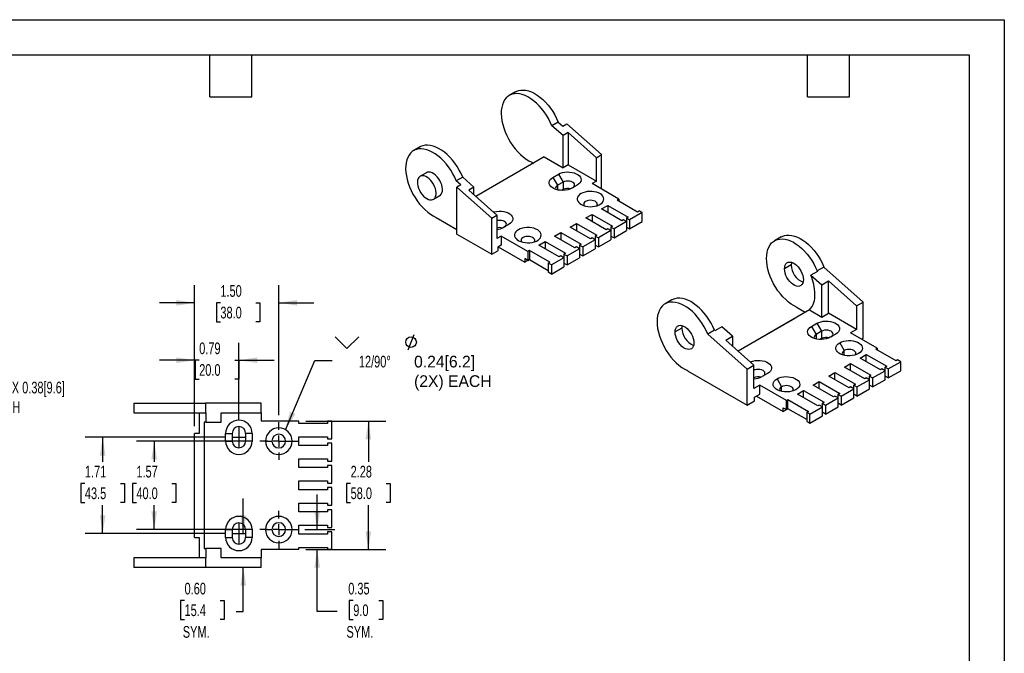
# Model space of a CAD drawing. Header units: inches. Extents: x 0 to 27.5, y 0 to 21.3.
# Tile 3 of 3: x 10 to 27.5, y 10 to 21.3. Entities that reach past the tile are written whole.
import ezdxf

# ---------------------------------------------------------------- set-up
doc = ezdxf.new("R2010")
doc.units = ezdxf.units.IN
doc.header["$LTSCALE"] = 2.5
doc.header["$MEASUREMENT"] = 0
doc.linetypes.add('CENTERX2', pattern=[0.8, 0.5, -0.1, 0.1, -0.1])
doc.layers.add('CENTER', color=40, linetype='CENTERX2')
doc.layers.add('DIMENSIONS', color=140, linetype='Continuous', lineweight=25)
doc.layers.add('TEXT', color=140, linetype='Continuous', lineweight=25)
doc.styles.add('SLDTEXTSTYLE0', font='TXT', dxfattribs={"width": 0.7})
doc.dimstyles.new('SLDDIMSTYLE0', dxfattribs={"dimtxt": 0.212402, "dimasz": 0.325, "dimexe": 0, "dimexo": 0.0625, "dimgap": 0.053101, "dimtad": 0, "dimtih": 1, "dimtoh": 1, "dimrnd": 1e-09, "dimzin": 12, "dimdsep": 46, "dimtxsty": 'SLDTEXTSTYLE0', "dimsah": 1, "dimcen": 0.09, "dimadec": 0, "dimazin": 3, "dimtfac": 1, "dimtofl": 0, "dimtmove": 0, "dimatfit": 3, "dimfxl": 0, "dimfrac": 2, "dimtolj": 1, "dimtzin": 12, "dimarcsym": 0})
doc.dimstyles.new('SLDDIMSTYLE4', dxfattribs={"dimtxt": 0.212402, "dimasz": 0.325, "dimexe": 0, "dimexo": 0.0625, "dimgap": 0.053101, "dimtad": 0, "dimtih": 1, "dimtoh": 1, "dimrnd": 1e-09, "dimdsep": 46, "dimtxsty": 'SLDTEXTSTYLE0', "dimsah": 1, "dimcen": 0.09, "dimadec": 0, "dimazin": 2, "dimtfac": 1, "dimtmove": 0, "dimatfit": 0, "dimfxl": 0, "dimfrac": 2, "dimtolj": 1, "dimtzin": 12, "dimarcsym": 0})
doc.dimstyles.new('SLDDIMSTYLE5', dxfattribs={"dimtxt": 0.212402, "dimasz": 0.325, "dimexe": 0, "dimexo": 0.0625, "dimgap": 0.053101, "dimtad": 0, "dimtih": 1, "dimtoh": 1, "dimrnd": 1e-09, "dimzin": 0, "dimdsep": 46, "dimtxsty": 'SLDTEXTSTYLE0', "dimsah": 1, "dimcen": 0.09, "dimadec": 0, "dimazin": 0, "dimtfac": 1, "dimtmove": 0, "dimatfit": 0, "dimfxl": 0, "dimfrac": 2, "dimtolj": 1, "dimtzin": 12, "dimarcsym": 0})
doc.dimstyles.new('SLDDIMSTYLE6', dxfattribs={"dimtxt": 0.212402, "dimasz": 0.325, "dimexe": 0, "dimexo": 0.0625, "dimgap": 0.053101, "dimtad": 0, "dimtih": 1, "dimtoh": 1, "dimrnd": 1e-09, "dimzin": 4, "dimdsep": 46, "dimtxsty": 'SLDTEXTSTYLE0', "dimsah": 1, "dimcen": 0.09, "dimadec": 0, "dimazin": 1, "dimtfac": 1, "dimtmove": 0, "dimatfit": 0, "dimfxl": 0, "dimfrac": 2, "dimtolj": 1, "dimtzin": 12, "dimarcsym": 0})
doc.dimstyles.new('SLDDIMSTYLE7', dxfattribs={"dimtxt": 0.18, "dimasz": 0.325, "dimexe": 0, "dimexo": 0.0625, "dimgap": 0, "dimtad": 0, "dimtih": 1, "dimtoh": 1, "dimdec": 0, "dimrnd": 1e-09, "dimzin": 0, "dimdsep": 46, "dimtxsty": 'Standard', "dimsah": 1, "dimcen": 0.09, "dimadec": 0, "dimazin": 0, "dimtfac": 0.325, "dimtdec": 0, "dimtofl": 0, "dimtmove": 0, "dimatfit": 3, "dimfxl": 0, "dimfrac": 2, "dimtolj": 1, "dimtzin": 0, "dimarcsym": 0})

# ---------------------------------------------------------------- blocks, each defined once
blk = doc.blocks.new('_D_9')
at = {"layer": 'DIMENSIONS'}
for p, q in [((13.649, 13.821), (11.159, 13.821)), ((11.472, 13.821), (11.472, 13.382)), ((11.156, 12.997), (11.085, 12.997)), ((11.085, 12.997), (11.085, 12.659)), ((11.787, 12.997), (11.859, 12.997)), ((11.859, 12.997), (11.859, 12.659)), ((11.085, 12.659), (11.156, 12.659)), ((11.472, 12.108), (11.472, 12.612)), ((11.859, 12.659), (11.787, 12.659)), ((13.649, 12.108), (11.159, 12.108))]:
    blk.add_line(p, q, dxfattribs=at)
for points in [[(11.472, 13.821), (11.422, 13.496), (11.522, 13.496)], [(11.472, 12.108), (11.522, 12.433), (11.422, 12.433)]]:
    blk.add_solid(points, dxfattribs=at)
at = {"layer": 'DIMENSIONS', "char_height": 0.2083, "attachment_point": 1, "style": 'SLDTEXTSTYLE0'}
for s, insert in [('1.71', (11.156, 13.313)), ('43.5', (11.156, 12.928))]:
    blk.add_mtext(s, dxfattribs=dict(at, insert=insert))
blk = doc.blocks.new('_D_10')
at = {"layer": 'DIMENSIONS'}
for p, q in [((13.107, 14.015), (13.107, 15.503)), ((13.894, 14.135), (13.894, 15.503)), ((13.107, 15.191), (12.482, 15.191)), ((13.188, 15.191), (13.117, 15.191)), ((13.117, 15.191), (13.117, 14.853)), ((13.819, 15.191), (13.891, 15.191)), ((13.891, 15.191), (13.891, 14.853)), ((13.894, 15.191), (14.519, 15.191)), ((13.117, 14.853), (13.188, 14.853)), ((13.891, 14.853), (13.819, 14.853))]:
    blk.add_line(p, q, dxfattribs=at)
for points in [[(13.107, 15.191), (12.782, 15.241), (12.782, 15.141)], [(13.894, 15.191), (14.219, 15.141), (14.219, 15.241)]]:
    blk.add_solid(points, dxfattribs=at)
at = {"layer": 'DIMENSIONS', "char_height": 0.2083, "attachment_point": 1, "style": 'SLDTEXTSTYLE0'}
for s, insert in [('0.79', (13.188, 15.507)), ('20.0', (13.188, 15.122))]:
    blk.add_mtext(s, dxfattribs=dict(at, insert=insert))
blk = doc.blocks.new('_D_11')
at = {"layer": 'DIMENSIONS'}
for p, q in [((13.972, 12.108), (13.972, 12.733)), ((13.649, 12.108), (13.66, 12.108)), ((13.972, 10.718), (13.972, 11.504)), ((12.928, 10.916), (12.857, 10.916)), ((12.857, 10.916), (12.857, 10.579)), ((13.559, 10.916), (13.631, 10.916)), ((13.631, 10.916), (13.631, 10.579)), ((13.845, 10.718), (13.972, 10.718)), ((12.857, 10.579), (12.928, 10.579)), ((13.631, 10.579), (13.559, 10.579))]:
    blk.add_line(p, q, dxfattribs=at)
for points in [[(13.972, 12.108), (14.022, 12.433), (13.922, 12.433)], [(13.972, 11.504), (13.922, 11.179), (14.022, 11.179)]]:
    blk.add_solid(points, dxfattribs=at)
at = {"layer": 'DIMENSIONS', "char_height": 0.2083, "attachment_point": 1, "style": 'SLDTEXTSTYLE0'}
for s, insert in [('0.60', (12.928, 11.232)), ('15.4', (12.928, 10.847)), ('SYM.', (12.896, 10.462))]:
    blk.add_mtext(s, dxfattribs=dict(at, insert=insert))
blk = doc.blocks.new('_D_17')
at = {"layer": 'DIMENSIONS'}
for p, q in [((14.141, 13.752), (12.075, 13.752)), ((12.388, 13.752), (12.388, 13.382)), ((12.072, 12.997), (12.001, 12.997)), ((12.001, 12.997), (12.001, 12.659)), ((12.703, 12.997), (12.775, 12.997)), ((12.775, 12.997), (12.775, 12.659)), ((12.001, 12.659), (12.072, 12.659)), ((12.388, 12.177), (12.388, 12.612)), ((12.775, 12.659), (12.703, 12.659)), ((14.141, 12.177), (12.075, 12.177))]:
    blk.add_line(p, q, dxfattribs=at)
for points in [[(12.388, 13.752), (12.338, 13.427), (12.438, 13.427)], [(12.388, 12.177), (12.438, 12.502), (12.338, 12.502)]]:
    blk.add_solid(points, dxfattribs=at)
at = {"layer": 'DIMENSIONS', "char_height": 0.2083, "attachment_point": 1, "style": 'SLDTEXTSTYLE0'}
for s, insert in [('1.57', (12.072, 13.313)), ('40.0', (12.072, 12.928))]:
    blk.add_mtext(s, dxfattribs=dict(at, insert=insert))
blk = doc.blocks.new('_D_18')
at = {"layer": 'DIMENSIONS'}
for p, q in [((13.107, 14.015), (13.107, 16.525)), ((14.603, 14.213), (14.603, 16.525)), ((13.107, 16.212), (12.482, 16.212)), ((13.565, 16.212), (13.493, 16.212)), ((13.493, 16.212), (13.493, 15.875)), ((14.196, 16.212), (14.267, 16.212)), ((14.267, 16.212), (14.267, 15.875)), ((14.603, 16.212), (15.228, 16.212)), ((13.493, 15.875), (13.565, 15.875)), ((14.267, 15.875), (14.196, 15.875))]:
    blk.add_line(p, q, dxfattribs=at)
for points in [[(13.107, 16.212), (12.782, 16.262), (12.782, 16.162)], [(14.603, 16.212), (14.928, 16.162), (14.928, 16.262)]]:
    blk.add_solid(points, dxfattribs=at)
at = {"layer": 'DIMENSIONS', "char_height": 0.2083, "attachment_point": 1, "style": 'SLDTEXTSTYLE0'}
for s, insert in [('1.50', (13.565, 16.528)), ('38.0', (13.565, 16.143))]:
    blk.add_mtext(s, dxfattribs=dict(at, insert=insert))
blk = doc.blocks.new('_D_19')
at = {"layer": 'DIMENSIONS'}
for p, q in [((15.082, 14.106), (16.508, 14.106)), ((16.195, 14.106), (16.195, 13.382)), ((15.88, 12.997), (15.808, 12.997)), ((15.808, 12.997), (15.808, 12.659)), ((16.511, 12.997), (16.582, 12.997)), ((16.582, 12.997), (16.582, 12.659)), ((15.808, 12.659), (15.88, 12.659)), ((16.195, 11.823), (16.195, 12.612)), ((16.582, 12.659), (16.511, 12.659)), ((15.082, 11.823), (16.508, 11.823))]:
    blk.add_line(p, q, dxfattribs=at)
for points in [[(16.195, 14.106), (16.145, 13.781), (16.245, 13.781)], [(16.195, 11.823), (16.245, 12.148), (16.145, 12.148)]]:
    blk.add_solid(points, dxfattribs=at)
at = {"layer": 'DIMENSIONS', "char_height": 0.2083, "attachment_point": 1, "style": 'SLDTEXTSTYLE0'}
for s, insert in [('2.28', (15.88, 13.313)), ('58.0', (15.88, 12.928))]:
    blk.add_mtext(s, dxfattribs=dict(at, insert=insert))
blk = doc.blocks.new('_D_20')
at = {"layer": 'DIMENSIONS'}
for p, q in [((15.286, 12.177), (15.286, 12.802)), ((15.064, 12.177), (15.599, 12.177)), ((15.082, 11.823), (15.599, 11.823)), ((15.286, 10.718), (15.286, 11.823)), ((15.927, 10.916), (15.855, 10.916)), ((15.855, 10.916), (15.855, 10.579)), ((16.381, 10.916), (16.452, 10.916)), ((16.452, 10.916), (16.452, 10.579)), ((15.641, 10.718), (15.286, 10.718)), ((15.855, 10.579), (15.927, 10.579)), ((16.452, 10.579), (16.381, 10.579))]:
    blk.add_line(p, q, dxfattribs=at)
for points in [[(15.286, 12.177), (15.336, 12.502), (15.236, 12.502)], [(15.286, 11.823), (15.236, 11.498), (15.336, 11.498)]]:
    blk.add_solid(points, dxfattribs=at)
at = {"layer": 'DIMENSIONS', "char_height": 0.2083, "attachment_point": 1, "style": 'SLDTEXTSTYLE0'}
for s, insert in [('0.35', (15.838, 11.232)), ('9.0', (15.927, 10.847)), ('SYM.', (15.806, 10.462))]:
    blk.add_mtext(s, dxfattribs=dict(at, insert=insert))
blk = doc.blocks.new('SW_SYMBOL_HOLE_SINK')
at = {"layer": 'DIMENSIONS', "color": 0}
for p, q in [((0, 86.1), (78.7, 7.4)), ((78.7, 7.4), (157.5, 86.1))]:
    blk.add_line(p, q, dxfattribs=at)
blk = doc.blocks.new('SW_SYMBOL_HOLE_DIAM')
at = {"layer": 'DIMENSIONS', "color": 0}
blk.add_line((29.5, 0), (68.9, 98.4), dxfattribs=at)
blk.add_circle((49.2, 49.2), 34.4, dxfattribs=at)
blk = doc.blocks.new('SW_CENTERMARKSYMBOL_3')
at = {"layer": 'CENTER', "color": 0}
for p, q in [((0, 0.2), (0, 0.336)), ((-0.2, 0), (-0.336, 0)), ((0, 0), (-0.1, 0)), ((0, 0), (0, 0.1)), ((0, 0), (0, -0.1)), ((0, 0), (0.1, 0)), ((0.2, 0), (0.336, 0)), ((0, -0.2), (0, -0.336))]:
    blk.add_line(p, q, dxfattribs=at)
blk = doc.blocks.new('SW_CENTERMARKSYMBOL_4')
at = {"layer": 'CENTER', "color": 0}
for p, q in [((0, 0.2), (0, 0.336)), ((-0.2, 0), (-0.336, 0)), ((0, 0), (-0.1, 0)), ((0, 0), (0, 0.1)), ((0, 0), (0, -0.1)), ((0, 0), (0.1, 0)), ((0.2, 0), (0.336, 0)), ((0, -0.2), (0, -0.336))]:
    blk.add_line(p, q, dxfattribs=at)

msp = doc.modelspace()

# ---------------------------------------------------------------- linework, layer by layer
at = {"color": 7, "linetype": 'Continuous'}
for p, q in [((0, 21.25), (27.5, 21.25)), ((27.5, 21.25), (27.5, 0))]:
    msp.add_line(p, q, dxfattribs=at)
for p, q in [((18.813, 19.967), (18.7, 19.902)), ((19.571, 19.428), (19.459, 19.363)), ((19.657, 19.187), (19.459, 19.363)), ((19.571, 19.428), (19.65, 19.358)), ((19.65, 19.358), (19.721, 19.399)), ((20.342, 18.849), (19.721, 19.399)), ((19.749, 19.24), (19.657, 19.187)), ((19.657, 18.614), (19.657, 19.187)), ((20.25, 18.795), (19.749, 19.24)), ((19.749, 19.24), (19.749, 18.667)), ((17.114, 18.986), (17.001, 18.92)), ((19.323, 18.807), (18.107, 18.104)), ((19.323, 18.807), (19.657, 18.614)), ((20.25, 18.795), (20.342, 18.849)), ((20.25, 18.378), (20.25, 18.795)), ((20.342, 18.235), (20.342, 18.849)), ((19.101, 18.714), (19.101, 18.71)), ((19.101, 18.71), (19.128, 18.694)), ((19.749, 18.667), (19.657, 18.614)), ((19.749, 18.667), (20.25, 18.378)), ((17.227, 18.528), (17.114, 18.463)), ((17.872, 18.447), (17.759, 18.382)), ((17.838, 18.312), (17.759, 18.382)), ((18.071, 18.271), (17.872, 18.447)), ((19.476, 18.445), (19.574, 18.501)), ((19.476, 18.445), (19.559, 18.303)), ((19.574, 18.501), (19.656, 18.359)), ((17.838, 18.312), (17.767, 18.271)), ((18.388, 17.72), (17.767, 18.271)), ((17.767, 17.436), (17.767, 18.271)), ((18.071, 18.271), (17.979, 18.218)), ((17.979, 18.218), (18.48, 17.773)), ((18.071, 18.136), (18.071, 18.271)), ((19.656, 18.359), (19.559, 18.303)), ((19.559, 18.303), (19.559, 18.221)), ((19.656, 18.229), (19.628, 18.213)), ((19.656, 18.359), (19.656, 18.229)), ((19.908, 18.308), (19.81, 18.252)), ((20.25, 18.378), (20.172, 18.333)), ((20.646, 18.059), (20.172, 18.333)), ((17.351, 18.054), (17.463, 18.119)), ((20.646, 18.059), (20.618, 18.043)), ((20.618, 18.043), (20.98, 17.834)), ((20.646, 18.059), (20.646, 18.027)), ((20.339, 17.883), (20.451, 17.947)), ((20.701, 17.674), (20.339, 17.883)), ((20.451, 17.947), (20.813, 17.738)), ((20.451, 17.947), (20.451, 17.818)), ((17.401, 17.729), (17.401, 17.733)), ((17.401, 17.729), (17.767, 17.518)), ((18.388, 17.72), (18.48, 17.773)), ((18.388, 17.077), (18.388, 17.72)), ((18.48, 17.773), (18.48, 17.355)), ((20.061, 17.722), (20.172, 17.786)), ((20.423, 17.513), (20.061, 17.722)), ((20.172, 17.786), (20.534, 17.577)), ((20.172, 17.786), (20.172, 17.658)), ((20.729, 17.69), (20.701, 17.674)), ((20.785, 17.658), (20.729, 17.69)), ((20.813, 17.738), (20.785, 17.722)), ((20.785, 17.722), (20.84, 17.69)), ((20.785, 17.722), (20.785, 17.658)), ((21.063, 17.818), (20.84, 17.69)), ((20.84, 17.69), (20.84, 17.529)), ((20.98, 17.834), (21.008, 17.85)), ((21.063, 17.818), (21.008, 17.85)), ((21.063, 17.658), (21.063, 17.818)), ((18.697, 17.609), (18.599, 17.553)), ((19.783, 17.561), (19.894, 17.625)), ((20.145, 17.352), (19.783, 17.561)), ((19.894, 17.625), (20.256, 17.417)), ((19.894, 17.625), (19.894, 17.497)), ((20.451, 17.529), (20.423, 17.513)), ((20.506, 17.497), (20.451, 17.529)), ((20.534, 17.577), (20.506, 17.561)), ((20.506, 17.561), (20.562, 17.529)), ((20.506, 17.561), (20.506, 17.497)), ((20.785, 17.658), (20.562, 17.529)), ((20.562, 17.529), (20.562, 17.368)), ((20.785, 17.658), (20.785, 17.497)), ((20.785, 17.561), (20.84, 17.529)), ((20.84, 17.529), (21.063, 17.658)), ((17.767, 17.436), (18.388, 17.077)), ((18.558, 17.4), (18.48, 17.355)), ((19.031, 17.127), (18.558, 17.4)), ((18.558, 17.4), (18.558, 17.24)), ((19.504, 17.4), (19.616, 17.465)), ((19.866, 17.192), (19.504, 17.4)), ((19.616, 17.465), (19.977, 17.256)), ((19.616, 17.465), (19.616, 17.336)), ((20.228, 17.336), (20.005, 17.208)), ((20.172, 17.368), (20.145, 17.352)), ((20.228, 17.336), (20.172, 17.368)), ((20.256, 17.417), (20.228, 17.4)), ((20.228, 17.4), (20.284, 17.368)), ((20.228, 17.4), (20.228, 17.336)), ((20.228, 17.336), (20.228, 17.175)), ((20.506, 17.497), (20.284, 17.368)), ((20.284, 17.368), (20.284, 17.208)), ((20.284, 17.208), (20.506, 17.336)), ((20.506, 17.497), (20.506, 17.336)), ((20.506, 17.4), (20.562, 17.368)), ((20.562, 17.368), (20.785, 17.497)), ((23.536, 17.386), (23.416, 17.317)), ((18.558, 17.24), (18.494, 17.203)), ((18.494, 17.203), (18.494, 17.138)), ((18.502, 17.208), (18.975, 16.934)), ((19.226, 17.24), (19.337, 17.304)), ((19.588, 17.031), (19.226, 17.24)), ((19.337, 17.304), (19.699, 17.095)), ((19.337, 17.304), (19.337, 17.175)), ((19.95, 17.175), (19.727, 17.047)), ((19.894, 17.208), (19.866, 17.192)), ((19.95, 17.175), (19.894, 17.208)), ((19.977, 17.256), (19.95, 17.24)), ((19.95, 17.24), (20.005, 17.208)), ((19.95, 17.24), (19.95, 17.175)), ((19.95, 17.175), (19.95, 17.015)), ((20.005, 17.208), (20.005, 17.047)), ((20.005, 17.047), (20.228, 17.175)), ((20.228, 17.24), (20.284, 17.208)), ((18.388, 17.077), (18.494, 17.138)), ((18.975, 16.999), (18.975, 16.934)), ((19.031, 16.966), (18.975, 16.999)), ((19.059, 16.983), (18.975, 16.934)), ((19.059, 17.143), (19.031, 17.127)), ((19.031, 17.127), (19.031, 16.966)), ((19.031, 16.966), (19.059, 16.983)), ((19.421, 16.934), (19.059, 17.143)), ((19.059, 17.143), (19.059, 16.983)), ((19.059, 16.983), (19.393, 16.79)), ((19.671, 17.015), (19.449, 16.886)), ((19.616, 17.047), (19.588, 17.031)), ((19.671, 17.015), (19.616, 17.047)), ((19.699, 17.095), (19.671, 17.079)), ((19.671, 17.079), (19.727, 17.047)), ((19.671, 17.079), (19.671, 17.015)), ((19.671, 17.015), (19.671, 16.854)), ((19.727, 17.047), (19.727, 16.886)), ((19.727, 16.886), (19.95, 17.015)), ((19.95, 17.079), (20.005, 17.047)), ((19.393, 16.918), (19.421, 16.934)), ((19.449, 16.886), (19.393, 16.918)), ((19.393, 16.918), (19.393, 16.758)), ((19.449, 16.886), (19.449, 16.725)), ((19.449, 16.725), (19.671, 16.854)), ((19.671, 16.918), (19.727, 16.886)), ((23.713, 16.886), (23.594, 16.817)), ((24.294, 16.848), (24.175, 16.779)), ((24.994, 16.227), (24.294, 16.848)), ((19.449, 16.725), (19.393, 16.758)), ((24.182, 16.772), (24.063, 16.703)), ((24.063, 16.703), (24.254, 16.533)), ((24.175, 16.779), (24.182, 16.772)), ((24.254, 16.533), (24.373, 16.603)), ((24.254, 15.96), (24.254, 16.533)), ((24.373, 16.603), (24.874, 16.158)), ((24.373, 16.03), (24.373, 16.603)), ((21.59, 16.263), (21.47, 16.194)), ((23.816, 16.126), (23.816, 16.13)), ((23.963, 16.042), (23.816, 16.126)), ((24.874, 16.158), (24.994, 16.227)), ((24.874, 16.158), (24.874, 15.74)), ((24.994, 15.584), (24.994, 16.227)), ((22.765, 15.355), (23.78, 15.941)), ((24.038, 16.085), (22.768, 15.352)), ((24.038, 16.085), (24.254, 15.96)), ((24.254, 15.96), (24.373, 16.03)), ((24.874, 15.74), (24.373, 16.03)), ((21.768, 15.763), (21.648, 15.694)), ((22.476, 15.787), (22.356, 15.717)), ((22.667, 15.617), (22.476, 15.787)), ((24.073, 15.792), (24.17, 15.848)), ((24.073, 15.792), (24.155, 15.649)), ((24.17, 15.848), (24.252, 15.706)), ((22.348, 15.724), (22.229, 15.655)), ((22.928, 15.035), (22.229, 15.655)), ((22.356, 15.717), (22.348, 15.724)), ((22.547, 15.548), (22.667, 15.617)), ((22.667, 15.617), (22.667, 15.442)), ((24.252, 15.706), (24.155, 15.649)), ((24.155, 15.649), (24.155, 15.568)), ((24.252, 15.706), (24.252, 15.576)), ((24.504, 15.655), (24.407, 15.599)), ((24.874, 15.74), (24.769, 15.679)), ((25.242, 15.406), (24.769, 15.679)), ((24.963, 15.567), (24.994, 15.584)), ((23.048, 15.104), (22.547, 15.548)), ((24.252, 15.576), (24.224, 15.559)), ((24.574, 15.502), (24.654, 15.363)), ((25.214, 15.39), (25.242, 15.406)), ((25.242, 15.406), (25.242, 15.374)), ((24.654, 15.279), (24.654, 15.363)), ((24.936, 15.229), (25.047, 15.294)), ((25.297, 15.02), (24.936, 15.229)), ((25.047, 15.294), (25.409, 15.085)), ((25.047, 15.165), (25.047, 15.294)), ((25.576, 15.181), (25.214, 15.39)), ((22.928, 15.035), (23.048, 15.104)), ((23.048, 14.686), (23.048, 15.104)), ((24.657, 15.069), (24.769, 15.133)), ((25.019, 14.86), (24.657, 15.069)), ((24.769, 15.133), (25.13, 14.924)), ((24.769, 15.004), (24.769, 15.133)), ((25.409, 15.085), (25.381, 15.069)), ((25.381, 15.069), (25.437, 15.036)), ((25.381, 15.004), (25.381, 15.069)), ((25.437, 15.036), (25.659, 15.165)), ((25.604, 15.197), (25.576, 15.181)), ((25.659, 15.165), (25.604, 15.197)), ((25.659, 15.004), (25.659, 15.165)), ((21.871, 15.006), (21.871, 15.003)), ((21.871, 15.003), (22.928, 14.392)), ((22.928, 14.392), (22.928, 15.035)), ((23.293, 14.956), (23.196, 14.9)), ((24.379, 14.908), (24.49, 14.972)), ((24.741, 14.699), (24.379, 14.908)), ((24.49, 14.972), (24.852, 14.763)), ((24.49, 14.844), (24.49, 14.972)), ((25.13, 14.924), (25.103, 14.908)), ((25.103, 14.908), (25.158, 14.876)), ((25.103, 14.844), (25.103, 14.908)), ((25.158, 14.876), (25.381, 15.004)), ((25.325, 15.036), (25.297, 15.02)), ((25.381, 15.004), (25.325, 15.036)), ((25.381, 14.844), (25.381, 15.004)), ((25.437, 14.876), (25.381, 14.908)), ((25.437, 15.036), (25.437, 14.876)), ((25.437, 14.876), (25.659, 15.004)), ((23.154, 14.747), (23.048, 14.686)), ((23.627, 14.474), (23.154, 14.747)), ((23.154, 14.586), (23.154, 14.747)), ((23.46, 14.86), (23.541, 14.72)), ((23.541, 14.636), (23.541, 14.72)), ((24.1, 14.747), (24.212, 14.811)), ((24.462, 14.538), (24.1, 14.747)), ((24.212, 14.811), (24.574, 14.602)), ((24.212, 14.683), (24.212, 14.811)), ((24.769, 14.715), (24.741, 14.699)), ((24.824, 14.683), (24.769, 14.715)), ((24.852, 14.763), (24.824, 14.747)), ((24.824, 14.747), (24.88, 14.715)), ((24.824, 14.683), (24.824, 14.747)), ((24.88, 14.715), (25.103, 14.844)), ((24.88, 14.715), (24.88, 14.554)), ((25.047, 14.876), (25.019, 14.86)), ((25.103, 14.844), (25.047, 14.876)), ((25.103, 14.683), (25.103, 14.844)), ((25.158, 14.715), (25.103, 14.747)), ((25.158, 14.876), (25.158, 14.715)), ((25.158, 14.715), (25.381, 14.844)), ((23.062, 14.533), (23.154, 14.586)), ((23.062, 14.469), (23.062, 14.533)), ((23.098, 14.554), (23.571, 14.281)), ((23.822, 14.586), (23.933, 14.651)), ((24.184, 14.377), (23.822, 14.586)), ((23.933, 14.651), (24.295, 14.442)), ((23.933, 14.522), (23.933, 14.651)), ((24.49, 14.554), (24.462, 14.538)), ((24.546, 14.522), (24.49, 14.554)), ((24.574, 14.602), (24.546, 14.586)), ((24.546, 14.586), (24.602, 14.554)), ((24.546, 14.522), (24.546, 14.586)), ((24.602, 14.554), (24.824, 14.683)), ((24.602, 14.554), (24.602, 14.394)), ((24.824, 14.522), (24.824, 14.683)), ((24.88, 14.554), (24.824, 14.586)), ((24.88, 14.554), (25.103, 14.683)), ((12.024, 14.425), (12.024, 14.256)), ((12.024, 14.425), (13.298, 14.425)), ((13.298, 14.425), (13.298, 14.256)), ((14.288, 14.425), (13.298, 14.425)), ((14.288, 14.256), (14.288, 14.425)), ((22.928, 14.392), (23.062, 14.469)), ((23.627, 14.474), (23.655, 14.49)), ((23.627, 14.313), (23.627, 14.474)), ((23.655, 14.49), (24.017, 14.281)), ((23.655, 14.329), (23.655, 14.49)), ((24.045, 14.233), (24.267, 14.361)), ((24.212, 14.394), (24.184, 14.377)), ((24.267, 14.361), (24.212, 14.394)), ((24.295, 14.442), (24.267, 14.426)), ((24.267, 14.426), (24.323, 14.394)), ((24.267, 14.361), (24.267, 14.426)), ((24.267, 14.201), (24.267, 14.361)), ((24.323, 14.394), (24.546, 14.522)), ((24.323, 14.394), (24.323, 14.233)), ((24.323, 14.233), (24.546, 14.361)), ((24.546, 14.361), (24.546, 14.522)), ((24.602, 14.394), (24.546, 14.426)), ((24.602, 14.394), (24.824, 14.522)), ((12.024, 14.256), (13.298, 14.256)), ((13.185, 14.256), (13.185, 13.89)), ((13.298, 14.256), (13.309, 14.256)), ((13.309, 14.256), (13.309, 14.087)), ((13.579, 14.087), (13.579, 14.256)), ((13.579, 14.256), (14.288, 14.256)), ((14.288, 14.256), (14.288, 14.106)), ((23.571, 14.281), (23.571, 14.345)), ((23.571, 14.345), (23.627, 14.313)), ((23.571, 14.281), (23.655, 14.329)), ((23.655, 14.329), (23.627, 14.313)), ((23.989, 14.136), (23.655, 14.329)), ((24.017, 14.281), (23.989, 14.265)), ((24.045, 14.233), (23.989, 14.265)), ((23.989, 14.265), (23.989, 14.104)), ((24.045, 14.072), (24.045, 14.233)), ((24.045, 14.072), (24.267, 14.201)), ((24.323, 14.233), (24.267, 14.265)), ((13.274, 14.087), (13.274, 11.843)), ((13.309, 14.087), (13.274, 14.087)), ((13.309, 14.087), (13.579, 14.087)), ((14.957, 14.106), (14.288, 14.106)), ((14.957, 14.067), (14.957, 14.106)), ((15.469, 14.067), (14.957, 14.067)), ((15.469, 14.106), (15.469, 14.067)), ((15.547, 14.106), (15.469, 14.106)), ((15.547, 13.791), (15.547, 14.106)), ((23.989, 14.104), (24.045, 14.072)), ((13.107, 12.039), (13.107, 13.89)), ((13.185, 13.89), (13.107, 13.89)), ((13.658, 13.752), (13.658, 13.89)), ((13.658, 13.89), (13.774, 13.89)), ((13.774, 13.89), (13.774, 13.752)), ((14.014, 13.89), (14.014, 13.752)), ((14.13, 13.89), (14.014, 13.89)), ((14.13, 13.89), (14.13, 13.752)), ((14.957, 13.673), (14.957, 13.831)), ((14.957, 13.831), (15.469, 13.831)), ((15.469, 13.831), (15.469, 13.791)), ((13.658, 13.752), (13.774, 13.752)), ((14.13, 13.752), (14.014, 13.752)), ((14.366, 13.752), (14.481, 13.752)), ((14.725, 13.752), (14.839, 13.752)), ((15.469, 13.673), (14.957, 13.673)), ((15.469, 13.791), (15.547, 13.791)), ((15.469, 13.713), (15.469, 13.673)), ((15.547, 13.713), (15.469, 13.713)), ((15.547, 13.398), (15.547, 13.713)), ((14.957, 13.437), (15.469, 13.437)), ((14.957, 13.28), (14.957, 13.437)), ((15.469, 13.437), (15.469, 13.398)), ((15.469, 13.398), (15.547, 13.398)), ((15.469, 13.319), (15.469, 13.28)), ((15.547, 13.319), (15.469, 13.319)), ((15.547, 13.004), (15.547, 13.319)), ((15.469, 13.28), (14.957, 13.28)), ((14.957, 12.886), (14.957, 13.043)), ((14.957, 13.043), (15.469, 13.043)), ((15.469, 13.043), (15.469, 13.004)), ((15.469, 13.004), (15.547, 13.004)), ((15.469, 12.886), (14.957, 12.886)), ((15.469, 12.925), (15.469, 12.886)), ((15.547, 12.925), (15.469, 12.925)), ((15.547, 12.61), (15.547, 12.925)), ((14.957, 12.65), (15.469, 12.65)), ((14.957, 12.492), (14.957, 12.65)), ((15.469, 12.65), (15.469, 12.61)), ((15.469, 12.61), (15.547, 12.61)), ((15.469, 12.492), (14.957, 12.492)), ((15.469, 12.532), (15.469, 12.492)), ((15.547, 12.532), (15.469, 12.532)), ((15.547, 12.217), (15.547, 12.532)), ((14.957, 12.256), (15.469, 12.256)), ((14.957, 12.098), (14.957, 12.256)), ((15.469, 12.256), (15.469, 12.217)), ((13.658, 12.177), (13.774, 12.177)), ((13.658, 12.039), (13.658, 12.177)), ((13.774, 12.177), (13.774, 12.039)), ((14.13, 12.177), (14.014, 12.177)), ((14.014, 12.177), (14.014, 12.039)), ((14.13, 12.177), (14.13, 12.039)), ((14.366, 12.177), (14.481, 12.177)), ((14.725, 12.177), (14.839, 12.177)), ((15.469, 12.098), (14.957, 12.098)), ((15.469, 12.217), (15.547, 12.217)), ((15.469, 12.138), (15.469, 12.098)), ((15.547, 12.138), (15.469, 12.138)), ((15.547, 11.823), (15.547, 12.138)), ((13.107, 12.039), (13.185, 12.039)), ((13.185, 12.039), (13.185, 11.673)), ((13.658, 12.039), (13.774, 12.039)), ((14.13, 12.039), (14.014, 12.039)), ((13.274, 11.843), (13.309, 11.843)), ((13.309, 11.843), (13.309, 11.673)), ((13.579, 11.843), (13.309, 11.843)), ((13.579, 11.673), (13.579, 11.843)), ((14.957, 11.823), (14.288, 11.823)), ((14.288, 11.823), (14.288, 11.673)), ((14.957, 11.862), (15.469, 11.862)), ((14.957, 11.823), (14.957, 11.862)), ((15.469, 11.862), (15.469, 11.823)), ((15.547, 11.823), (15.469, 11.823)), ((12.024, 11.673), (12.024, 11.504)), ((13.298, 11.673), (12.024, 11.673)), ((13.298, 11.673), (13.298, 11.504)), ((13.309, 11.673), (13.298, 11.673)), ((14.288, 11.673), (13.579, 11.673)), ((14.288, 11.504), (14.288, 11.673)), ((13.298, 11.504), (12.024, 11.504)), ((14.288, 11.504), (13.298, 11.504))]:
    msp.add_line(p, q)
at = {"flags": 128}
for points in [[(18.813, 19.967), (18.823, 19.972), (18.862, 19.988), (18.904, 19.997), (18.949, 19.999), (18.995, 19.994), (19.044, 19.983), (19.094, 19.964), (19.145, 19.94), (19.195, 19.909), (19.246, 19.873), (19.295, 19.831), (19.343, 19.783), (19.389, 19.732), (19.432, 19.676), (19.472, 19.618), (19.509, 19.556), (19.542, 19.493), (19.571, 19.428)], [(19.459, 19.363), (19.43, 19.428), (19.397, 19.491), (19.36, 19.553), (19.319, 19.611), (19.276, 19.667), (19.23, 19.718), (19.182, 19.765), (19.133, 19.807), (19.083, 19.844), (19.032, 19.875), (18.981, 19.899), (18.931, 19.918), (18.883, 19.929), (18.836, 19.934), (18.791, 19.932), (18.749, 19.923), (18.711, 19.907), (18.676, 19.885), (18.645, 19.857), (18.618, 19.822), (18.596, 19.782), (18.579, 19.737), (18.566, 19.687), (18.559, 19.633), (18.558, 19.576), (18.561, 19.515), (18.57, 19.452), (18.584, 19.388), (18.603, 19.323), (18.627, 19.257), (18.655, 19.192), (18.688, 19.129), (18.724, 19.067), (18.764, 19.007), (18.807, 18.951), (18.852, 18.899), (18.9, 18.852), (18.949, 18.809), (18.999, 18.771), (19.05, 18.739), (19.101, 18.714)], [(17.759, 18.382), (17.73, 18.447), (17.697, 18.51), (17.66, 18.572), (17.62, 18.63), (17.576, 18.686), (17.53, 18.737), (17.483, 18.784), (17.433, 18.826), (17.383, 18.863), (17.332, 18.894), (17.282, 18.918), (17.232, 18.936), (17.183, 18.948), (17.136, 18.953), (17.092, 18.951), (17.05, 18.942), (17.011, 18.926), (16.976, 18.904), (16.945, 18.876), (16.918, 18.841), (16.896, 18.801), (16.879, 18.756), (16.867, 18.706), (16.86, 18.652), (16.858, 18.595), (16.862, 18.534), (16.871, 18.471), (16.885, 18.407), (16.904, 18.342), (16.927, 18.276), (16.956, 18.211), (16.988, 18.147), (17.025, 18.086), (17.064, 18.026), (17.107, 17.97), (17.153, 17.918), (17.2, 17.87), (17.25, 17.828), (17.3, 17.79), (17.35, 17.758), (17.401, 17.733)], [(17.872, 18.447), (17.843, 18.512), (17.81, 18.575), (17.773, 18.637), (17.732, 18.695), (17.689, 18.751), (17.643, 18.802), (17.595, 18.849), (17.546, 18.891), (17.496, 18.928), (17.445, 18.959), (17.394, 18.983), (17.345, 19.001), (17.296, 19.013), (17.249, 19.018), (17.204, 19.016), (17.163, 19.007), (17.124, 18.991), (17.114, 18.986)], [(17.233, 18.066), (17.262, 18.052), (17.291, 18.044), (17.318, 18.044), (17.342, 18.05), (17.363, 18.063), (17.38, 18.082), (17.391, 18.107), (17.398, 18.137), (17.399, 18.171), (17.395, 18.208), (17.386, 18.246), (17.372, 18.284), (17.353, 18.322), (17.331, 18.358), (17.305, 18.391), (17.277, 18.419), (17.248, 18.442), (17.218, 18.459), (17.188, 18.47), (17.16, 18.474), (17.134, 18.471), (17.112, 18.462), (17.093, 18.445), (17.079, 18.423), (17.07, 18.396), (17.066, 18.364), (17.067, 18.328), (17.074, 18.291), (17.085, 18.252), (17.102, 18.214), (17.123, 18.177), (17.147, 18.143), (17.174, 18.112), (17.203, 18.086), (17.233, 18.066)], [(17.463, 18.119), (17.476, 18.128), (17.492, 18.147), (17.504, 18.172), (17.511, 18.202), (17.512, 18.236), (17.508, 18.273), (17.499, 18.311), (17.485, 18.35), (17.466, 18.387), (17.444, 18.423), (17.418, 18.456), (17.39, 18.484), (17.36, 18.507), (17.33, 18.525), (17.301, 18.535), (17.273, 18.539), (17.247, 18.537), (17.227, 18.528)], [(19.81, 18.252), (19.777, 18.236), (19.739, 18.224), (19.698, 18.216), (19.654, 18.212), (19.611, 18.214), (19.568, 18.219), (19.528, 18.229), (19.493, 18.244), (19.462, 18.262), (19.437, 18.282), (19.419, 18.305), (19.409, 18.33), (19.407, 18.355), (19.413, 18.38), (19.427, 18.404), (19.449, 18.426), (19.476, 18.445)], [(19.574, 18.501), (19.607, 18.517), (19.645, 18.53), (19.687, 18.538), (19.73, 18.541), (19.773, 18.54), (19.816, 18.534), (19.856, 18.524), (19.892, 18.51), (19.923, 18.492), (19.947, 18.471), (19.965, 18.448), (19.975, 18.424), (19.977, 18.399), (19.971, 18.374), (19.957, 18.35), (19.936, 18.328), (19.908, 18.308)], [(19.826, 18.261), (19.845, 18.275), (19.857, 18.292), (19.861, 18.31), (19.857, 18.328), (19.845, 18.345), (19.826, 18.359), (19.801, 18.37), (19.772, 18.377), (19.741, 18.379), (19.71, 18.377), (19.681, 18.37), (19.656, 18.359)], [(19.559, 18.303), (19.539, 18.288), (19.527, 18.272), (19.523, 18.254), (19.527, 18.236), (19.532, 18.229)], [(19.977, 18.156), (19.95, 18.137), (19.929, 18.116), (19.915, 18.093), (19.909, 18.069), (19.91, 18.044), (19.918, 18.02), (19.934, 17.997), (19.957, 17.977), (19.985, 17.959), (20.019, 17.944), (20.057, 17.933), (20.097, 17.926), (20.139, 17.923), (20.181, 17.925), (20.223, 17.931), (20.261, 17.941), (20.296, 17.955), (20.326, 17.972), (20.35, 17.992), (20.367, 18.014), (20.378, 18.038), (20.381, 18.062), (20.376, 18.087), (20.364, 18.11), (20.345, 18.132), (20.319, 18.151), (20.288, 18.168), (20.252, 18.181), (20.212, 18.19), (20.171, 18.195), (20.129, 18.195), (20.087, 18.192), (20.047, 18.184), (20.01, 18.171), (19.977, 18.156)], [(20.258, 17.94), (20.265, 17.955), (20.266, 17.973), (20.259, 17.99), (20.245, 18.006), (20.225, 18.019), (20.2, 18.029), (20.171, 18.035), (20.141, 18.037), (20.11, 18.034), (20.082, 18.027), (20.058, 18.016)], [(20.058, 18.016), (20.039, 18.002), (20.027, 17.986), (20.023, 17.968), (20.025, 17.951), (20.031, 17.94)], [(18.42, 17.826), (18.434, 17.831), (18.476, 17.839), (18.519, 17.842), (18.563, 17.841), (18.605, 17.835), (18.645, 17.825), (18.681, 17.811), (18.712, 17.793), (18.736, 17.772), (18.754, 17.749), (18.764, 17.725), (18.766, 17.699), (18.76, 17.675), (18.746, 17.651), (18.725, 17.629), (18.697, 17.609)], [(18.615, 17.562), (18.634, 17.576), (18.646, 17.593), (18.65, 17.611), (18.646, 17.629), (18.634, 17.646), (18.615, 17.66), (18.59, 17.671), (18.561, 17.678), (18.53, 17.68), (18.499, 17.678), (18.48, 17.674)], [(18.864, 17.513), (18.837, 17.494), (18.816, 17.473), (18.802, 17.45), (18.795, 17.426), (18.796, 17.401), (18.805, 17.377), (18.82, 17.355), (18.843, 17.334), (18.872, 17.316), (18.905, 17.301), (18.943, 17.29), (18.984, 17.283), (19.026, 17.28), (19.068, 17.282), (19.109, 17.288), (19.148, 17.298), (19.182, 17.312), (19.212, 17.329), (19.236, 17.349), (19.254, 17.371), (19.264, 17.395), (19.267, 17.42), (19.262, 17.444), (19.25, 17.467), (19.231, 17.489), (19.205, 17.509), (19.174, 17.525), (19.138, 17.538), (19.099, 17.547), (19.057, 17.552), (19.015, 17.553), (18.973, 17.549), (18.933, 17.541), (18.896, 17.529), (18.864, 17.513)], [(18.945, 17.373), (18.926, 17.359), (18.914, 17.343), (18.909, 17.325), (18.912, 17.308), (18.918, 17.297)], [(19.144, 17.297), (19.152, 17.312), (19.152, 17.33), (19.146, 17.347), (19.132, 17.363), (19.112, 17.376), (19.086, 17.386), (19.058, 17.392), (19.027, 17.394), (18.997, 17.391), (18.969, 17.384), (18.945, 17.373)], [(23.274, 17.002), (23.276, 17.059), (23.284, 17.111), (23.297, 17.16), (23.315, 17.204), (23.337, 17.243), (23.364, 17.277), (23.396, 17.304), (23.431, 17.325), (23.47, 17.34), (23.512, 17.348), (23.556, 17.349), (23.603, 17.344), (23.652, 17.332), (23.701, 17.313), (23.751, 17.289), (23.802, 17.258), (23.852, 17.221), (23.901, 17.179), (23.948, 17.132), (23.993, 17.081), (24.036, 17.026), (24.076, 16.967), (24.113, 16.906), (24.146, 16.843), (24.175, 16.779)], [(23.536, 17.386), (23.551, 17.394), (23.59, 17.409), (23.631, 17.417), (23.676, 17.418), (23.723, 17.413), (23.771, 17.401), (23.821, 17.383), (23.871, 17.358), (23.921, 17.327), (23.971, 17.29), (24.02, 17.248), (24.068, 17.201), (24.113, 17.15), (24.156, 17.095), (24.196, 17.036), (24.233, 16.975), (24.266, 16.912), (24.294, 16.848)], [(23.816, 16.13), (23.765, 16.156), (23.714, 16.188), (23.663, 16.226), (23.614, 16.269), (23.566, 16.318), (23.52, 16.371), (23.477, 16.428), (23.437, 16.488), (23.4, 16.551), (23.368, 16.615), (23.34, 16.681), (23.316, 16.747), (23.298, 16.813), (23.284, 16.878), (23.276, 16.941), (23.274, 17.002)], [(23.594, 16.817), (23.597, 16.851), (23.605, 16.88), (23.619, 16.904), (23.637, 16.922), (23.66, 16.933), (23.686, 16.936), (23.715, 16.933), (23.745, 16.922), (23.776, 16.904), (23.807, 16.88), (23.835, 16.85), (23.861, 16.817), (23.884, 16.779), (23.903, 16.74), (23.917, 16.7), (23.925, 16.661), (23.928, 16.624)], [(23.928, 16.624), (23.925, 16.59), (23.917, 16.561), (23.903, 16.537), (23.884, 16.519), (23.861, 16.509), (23.835, 16.505), (23.807, 16.509), (23.776, 16.52), (23.745, 16.538), (23.715, 16.562), (23.686, 16.591), (23.66, 16.625), (23.637, 16.662), (23.619, 16.701), (23.605, 16.741), (23.597, 16.78), (23.594, 16.817)], [(23.719, 16.932), (23.716, 16.92), (23.713, 16.886)], [(22.348, 15.724), (22.32, 15.789), (22.287, 15.852), (22.25, 15.913), (22.21, 15.971), (22.167, 16.026), (22.122, 16.078), (22.074, 16.125), (22.025, 16.167), (21.975, 16.203), (21.925, 16.234), (21.875, 16.259), (21.825, 16.278), (21.777, 16.29), (21.73, 16.295), (21.686, 16.294), (21.644, 16.286), (21.605, 16.271), (21.59, 16.263)], [(22.229, 15.655), (22.2, 15.72), (22.167, 15.783), (22.13, 15.844), (22.09, 15.902), (22.047, 15.957), (22.002, 16.009), (21.955, 16.056), (21.906, 16.098), (21.856, 16.134), (21.805, 16.165), (21.755, 16.19), (21.706, 16.209), (21.657, 16.221), (21.61, 16.226), (21.566, 16.225), (21.524, 16.217), (21.485, 16.202), (21.45, 16.181), (21.419, 16.153), (21.391, 16.12), (21.369, 16.081), (21.351, 16.037), (21.338, 15.988), (21.33, 15.935), (21.328, 15.879)], [(23.794, 15.944), (23.788, 15.943), (23.78, 15.941)], [(21.328, 15.879), (21.33, 15.818), (21.338, 15.755), (21.352, 15.69), (21.37, 15.624), (21.394, 15.558), (21.422, 15.492), (21.454, 15.427), (21.491, 15.365), (21.531, 15.304), (21.574, 15.248), (21.62, 15.195), (21.668, 15.146), (21.717, 15.102), (21.768, 15.064), (21.819, 15.032), (21.871, 15.006)], [(21.648, 15.694), (21.651, 15.728), (21.659, 15.757), (21.673, 15.781), (21.691, 15.799), (21.714, 15.809), (21.74, 15.813), (21.769, 15.809), (21.799, 15.798), (21.83, 15.78), (21.861, 15.756), (21.889, 15.727), (21.916, 15.693), (21.938, 15.656), (21.957, 15.617), (21.971, 15.577), (21.979, 15.538), (21.982, 15.501)], [(21.773, 15.808), (21.77, 15.797), (21.768, 15.763)], [(24.407, 15.599), (24.373, 15.583), (24.335, 15.571), (24.294, 15.563), (24.251, 15.559), (24.207, 15.56), (24.165, 15.566), (24.125, 15.576), (24.089, 15.59), (24.058, 15.608), (24.033, 15.629), (24.016, 15.652), (24.006, 15.676), (24.004, 15.702), (24.01, 15.727), (24.024, 15.75), (24.045, 15.772), (24.073, 15.792)], [(24.17, 15.848), (24.204, 15.864), (24.242, 15.876), (24.283, 15.884), (24.326, 15.888), (24.37, 15.887), (24.412, 15.881), (24.452, 15.871), (24.488, 15.856), (24.519, 15.839), (24.543, 15.818), (24.561, 15.795), (24.571, 15.77), (24.573, 15.745), (24.567, 15.72), (24.553, 15.696), (24.532, 15.674), (24.504, 15.655)], [(21.982, 15.501), (21.979, 15.467), (21.971, 15.438), (21.957, 15.414), (21.938, 15.396), (21.916, 15.385), (21.889, 15.382), (21.861, 15.385), (21.83, 15.396), (21.799, 15.414), (21.769, 15.438), (21.74, 15.468), (21.714, 15.502), (21.691, 15.539), (21.673, 15.578), (21.659, 15.618), (21.651, 15.657), (21.648, 15.694)], [(24.155, 15.649), (24.136, 15.635), (24.124, 15.618), (24.12, 15.6), (24.124, 15.583), (24.128, 15.575)], [(24.422, 15.608), (24.441, 15.622), (24.453, 15.639), (24.457, 15.657), (24.453, 15.675), (24.441, 15.691), (24.422, 15.706), (24.397, 15.717), (24.368, 15.724), (24.337, 15.726), (24.306, 15.724), (24.277, 15.717), (24.252, 15.706)], [(24.908, 15.31), (24.874, 15.294), (24.836, 15.281), (24.795, 15.273), (24.752, 15.27), (24.708, 15.271), (24.666, 15.277), (24.626, 15.287), (24.59, 15.301), (24.559, 15.319), (24.534, 15.34), (24.517, 15.363), (24.507, 15.387), (24.505, 15.412), (24.511, 15.437), (24.525, 15.461), (24.546, 15.483), (24.574, 15.502)], [(24.574, 15.502), (24.607, 15.519), (24.645, 15.531), (24.687, 15.539), (24.73, 15.542), (24.773, 15.541), (24.816, 15.535), (24.856, 15.525), (24.892, 15.511), (24.922, 15.493), (24.947, 15.472), (24.965, 15.449), (24.975, 15.425), (24.977, 15.4), (24.971, 15.375), (24.957, 15.351), (24.936, 15.329), (24.908, 15.31)], [(24.654, 15.363), (24.635, 15.348), (24.623, 15.331), (24.619, 15.313), (24.623, 15.295), (24.628, 15.286)], [(24.854, 15.286), (24.859, 15.295), (24.863, 15.313), (24.859, 15.331), (24.846, 15.348), (24.827, 15.363), (24.802, 15.374), (24.772, 15.381), (24.741, 15.383), (24.709, 15.381), (24.68, 15.374), (24.654, 15.363)], [(22.984, 15.161), (22.993, 15.165), (23.031, 15.177), (23.072, 15.185), (23.115, 15.189), (23.159, 15.188), (23.201, 15.182), (23.241, 15.172), (23.277, 15.157), (23.308, 15.14), (23.332, 15.119), (23.35, 15.096), (23.36, 15.071), (23.362, 15.046), (23.356, 15.021), (23.342, 14.997), (23.321, 14.975), (23.293, 14.956)], [(23.211, 14.909), (23.23, 14.923), (23.242, 14.94), (23.246, 14.958), (23.242, 14.976), (23.23, 14.992), (23.211, 15.007), (23.186, 15.018), (23.157, 15.025), (23.126, 15.027), (23.095, 15.025), (23.066, 15.018), (23.048, 15.01)], [(23.46, 14.86), (23.494, 14.876), (23.532, 14.888), (23.573, 14.896), (23.616, 14.899), (23.66, 14.898), (23.702, 14.892), (23.742, 14.882), (23.778, 14.868), (23.809, 14.85), (23.834, 14.83), (23.851, 14.807), (23.861, 14.782), (23.863, 14.757), (23.857, 14.732), (23.843, 14.708), (23.822, 14.686), (23.794, 14.667)], [(23.794, 14.667), (23.761, 14.651), (23.723, 14.638), (23.681, 14.63), (23.638, 14.627), (23.595, 14.628), (23.552, 14.634), (23.512, 14.644), (23.476, 14.658), (23.445, 14.676), (23.421, 14.697), (23.403, 14.72), (23.393, 14.744), (23.391, 14.769), (23.397, 14.794), (23.411, 14.818), (23.432, 14.84), (23.46, 14.86)], [(23.541, 14.72), (23.521, 14.705), (23.509, 14.688), (23.505, 14.67), (23.509, 14.652), (23.514, 14.643)], [(23.74, 14.643), (23.745, 14.652), (23.749, 14.67), (23.745, 14.688), (23.733, 14.705), (23.713, 14.72), (23.688, 14.731), (23.659, 14.738), (23.627, 14.74), (23.596, 14.738), (23.566, 14.731), (23.541, 14.72)]]:
    msp.add_lwpolyline(points, dxfattribs=at)
for centre, radius, start, end in [((19.741, 18.063), 0.186, 74.2565, 117.2661), ((18.446, 17.838), 0.323, 276.0792, 298.4261), ((18.53, 17.35), 0.2, 75.2021, 104.5046), ((24.053, 16.892), 0.339, 180.9983, 247.4328), ((23.218, 16.348), 0.916, 1.1745, 22.7588), ((23.744, 16.343), 0.391, 318.792, 3.5952), ((22.107, 15.769), 0.339, 180.9983, 247.4328), ((24.338, 15.41), 0.186, 74.2565, 117.2661), ((23.038, 15.193), 0.333, 271.7222, 298.2354), ((23.126, 14.708), 0.189, 74.4598, 114.4105), ((13.894, 13.89), 0.236, 0, 180), ((13.894, 13.89), 0.12, 0, 180), ((14.603, 13.752), 0.236, 0, 180), ((14.603, 13.752), 0.122, 0, 180), ((13.894, 13.752), 0.236, 180, 0), ((13.894, 13.752), 0.12, 180, 0), ((14.603, 13.752), 0.236, 180, 0), ((14.603, 13.752), 0.122, 180, 0), ((13.894, 12.177), 0.236, 0, 180), ((13.894, 12.177), 0.12, 0, 180), ((14.603, 12.177), 0.236, 0, 180), ((14.603, 12.177), 0.122, 0, 180), ((14.603, 12.177), 0.236, 180, 0), ((14.603, 12.177), 0.122, 180, 0), ((13.894, 12.039), 0.236, 180, 0), ((13.894, 12.039), 0.12, 180, 0)]:
    msp.add_arc(centre, radius, start, end)
at = {"layer": 'CENTER'}
for p, q in [((13.894, 14.01), (13.894, 13.632)), ((13.774, 13.821), (14.014, 13.821)), ((13.894, 12.297), (13.894, 11.919)), ((13.774, 12.108), (14.014, 12.108))]:
    msp.add_line(p, q, dxfattribs=at)
at = {"layer": 'TEXT'}
for p, q in [((0.625, 20.625), (26.875, 20.625)), ((13.375, 19.875), (13.375, 20.625)), ((14.125, 19.875), (14.125, 20.625)), ((24, 19.875), (24, 20.625)), ((24.75, 19.875), (24.75, 20.625)), ((26.875, 20.625), (26.875, 0.625)), ((13.375, 19.875), (14.125, 19.875)), ((24, 19.875), (24.75, 19.875))]:
    msp.add_line(p, q, dxfattribs=at)

# ---------------------------------------------------------------- block references
at = {"layer": 'CENTER'}
for name, p in [('SW_CENTERMARKSYMBOL_3', (14.603, 13.752)), ('SW_CENTERMARKSYMBOL_4', (14.603, 12.177))]:
    msp.add_blockref(name, p, dxfattribs=at)
at = {"layer": 'DIMENSIONS'}
for name, p, xscale, yscale, zscale in [('SW_SYMBOL_HOLE_SINK', (15.603, 15.377), 0.002688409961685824, 0.002688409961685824, 0.002688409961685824), ('SW_SYMBOL_HOLE_DIAM', (16.82, 15.379), 0.002728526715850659, 0.002728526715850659, 0.002728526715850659)]:
    msp.add_blockref(name, p, dxfattribs=dict(at, xscale=xscale, yscale=yscale, zscale=zscale))

# ---------------------------------------------------------------- texts
at = {"layer": 'DIMENSIONS', "attachment_point": 1, "style": 'SLDTEXTSTYLE0'}
for s, insert, char_height in [('^J12/90°^JM-SLOT^J0.24[6.0] X 0.38[9.6]^J(2X) EACH', (9.044, 15.851), 0.20833), ('^J12/90°^J', (16.027, 15.618), 0.2083)]:
    msp.add_mtext(s, dxfattribs=dict(at, insert=insert, char_height=char_height))
at = {"layer": 'DIMENSIONS', "insert": (17.008, 15.618), "char_height": 0.20833, "attachment_point": 1}
msp.add_mtext('^J0.24[6.2]^J(2X) EACH', dxfattribs=at)

# ---------------------------------------------------------------- dimensions: what is measured, and where the dimension line sits
at = {"layer": 'DIMENSIONS'}
for base, p1, p2, dimstyle, picture, middle in [((14.603, 16.212), (13.107, 13.89), (14.603, 14.088), 'SLDDIMSTYLE6', '_D_18', (13.88, 16.212)), ((13.107, 15.191), (13.894, 14.01), (13.107, 13.89), 'SLDDIMSTYLE4', '_D_10', (13.504, 15.191))]:
    dim = msp.add_linear_dim(base=base, p1=p1, p2=p2, dimstyle=dimstyle, dxfattribs=at)
    dim.commit()
    dim.dimension.update_dxf_attribs({"geometry": picture, "text_midpoint": middle, "dimtype": 160})
for base, p1, p2, picture, middle in [((16.195, 11.823), (14.957, 14.106), (14.957, 11.823), '_D_19', (16.195, 12.997)), ((11.472, 12.108), (13.774, 13.821), (13.774, 12.108), '_D_9', (11.472, 12.997)), ((12.3879, 12.1772), (14.2664, 13.752), (14.2664, 12.1772), '_D_17', (12.3879, 12.997))]:
    dim = msp.add_linear_dim(base=base, p1=p1, p2=p2, angle=90, dimstyle='SLDDIMSTYLE0', dxfattribs=at)
    dim.commit()
    dim.dimension.update_dxf_attribs({"geometry": picture, "text_midpoint": middle, "dimtype": 160})
for base, p1, p2, dimstyle, picture, middle in [((15.286, 11.823), (14.939, 12.177), (14.957, 11.823), 'SLDDIMSTYLE4', '_D_20', (15.286, 10.718)), ((13.972, 11.504), (14.014, 12.108), (14.288, 11.504), 'SLDDIMSTYLE5', '_D_11', (13.972, 10.718))]:
    dim = msp.add_linear_dim(base=base, p1=p1, p2=p2, angle=90, text='<>\\PSYM.', dimstyle=dimstyle, dxfattribs=at)
    dim.commit()
    dim.dimension.update_dxf_attribs({"geometry": picture, "text_midpoint": middle, "dimtype": 160})

# ---------------------------------------------------------------- leaders
msp.add_leader([(14.723, 13.955), (15.241, 15.185), (15.549, 15.185)], dimstyle='SLDDIMSTYLE7', dxfattribs=at)

doc.saveas('drawing.dxf')
